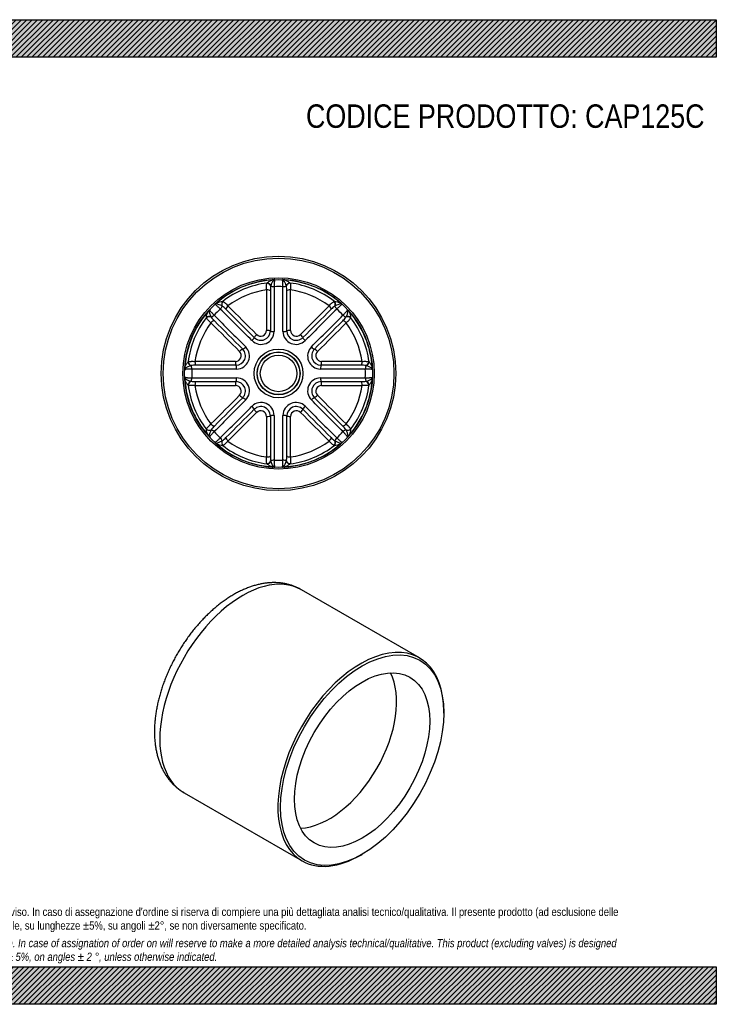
# Model space of a CAD drawing. Header units: millimetres. Extents: x 0 to 742, y 0 to 525.
# Tile 2 of 2: x 371 to 742, y 0 to 525. Entities that reach past the tile are written whole.
import ezdxf

# ---------------------------------------------------------------- set-up
doc = ezdxf.new("R2010")
doc.units = ezdxf.units.MM
doc.header["$LTSCALE"] = 2.5
doc.layers.add('CAP125C', color=7, linetype='Continuous')
doc.layers.add('Default', color=7, linetype='Continuous')

# ---------------------------------------------------------------- blocks, each defined once
blk = doc.blocks.new('SE')
at = {"layer": 'CAP125C', "color": 7, "linetype": 'Continuous'}
for p, q in [((584.28, 184.73), (521.35, 221.07)), ((597.23, 155.31), (597.23, 156.12)), ((458.85, 112.81), (521.78, 76.48)), ((553.03, 79.58), (553.74, 79.98))]:
    blk.add_line(p, q, dxfattribs=at)
for centre, major_axis, start_param, end_param in [((490.1, 166.94), (31.25, 54.13), 0, 3.141593), ((553.03, 130.61), (-31.25, -54.13), 2.356194, 6.283185), ((536.06, 140.4), (25.5, 44.17), 3.495559, 5.929219), ((553.03, 130.61), (-31.25, -54.13), 0, 0.785398)]:
    blk.add_ellipse(centre, major_axis=major_axis, ratio=0.57735, start_param=start_param, end_param=end_param, dxfattribs=at)
for major_axis in [(30.75, 53.26), (25.5, 44.17)]:
    blk.add_ellipse((553.74, 130.2), major_axis=major_axis, ratio=0.57735, dxfattribs=at)
blk.add_open_spline([(521.34, 221.06), (520.93, 221.29), (520.1, 221.77), (518.58, 222.48), (516.9, 223.15), (515.16, 223.71), (513.38, 224.16), (511.56, 224.5), (509.69, 224.73), (507.79, 224.84), (505.85, 224.84), (503.88, 224.73), (501.87, 224.5), (499.84, 224.15), (497.79, 223.69), (495.73, 223.11), (493.64, 222.41), (491.56, 221.6), (489.47, 220.67), (487.38, 219.64), (485.3, 218.5), (483.24, 217.25), (481.2, 215.91), (479.17, 214.47), (477.18, 212.94), (475.21, 211.32), (473.28, 209.62), (471.38, 207.84), (469.52, 205.98), (467.7, 204.05), (465.93, 202.06), (464.2, 199.99), (462.53, 197.87), (460.91, 195.69), (459.34, 193.46), (457.83, 191.18), (456.38, 188.86), (454.99, 186.5), (453.66, 184.1), (452.41, 181.67), (451.22, 179.21), (450.11, 176.72), (449.07, 174.22), (448.1, 171.7), (447.21, 169.18), (446.41, 166.64), (445.68, 164.1), (445.04, 161.57), (444.49, 159.03), (444.02, 156.51), (443.64, 154), (443.36, 151.51), (443.16, 149.05), (443.07, 146.61), (443.06, 144.2), (443.16, 141.83), (443.36, 139.5), (443.65, 137.22), (444.05, 135), (444.55, 132.84), (445.15, 130.74), (445.84, 128.72), (446.63, 126.78), (447.52, 124.93), (448.5, 123.17), (449.56, 121.5), (450.7, 119.93), (451.92, 118.46), (453.22, 117.09), (454.58, 115.83), (456.01, 114.67), (457.45, 113.65), (458.35, 113.12), (458.84, 112.83)], degree=3, knots=[0, 0, 0, 0, 0.009098, 0.022016, 0.034939, 0.047896, 0.060914, 0.074018, 0.08723, 0.10057, 0.114054, 0.127691, 0.141486, 0.155437, 0.169536, 0.18377, 0.198121, 0.21257, 0.227095, 0.241676, 0.256293, 0.270931, 0.285574, 0.300212, 0.314836, 0.329442, 0.344028, 0.358592, 0.373133, 0.387654, 0.402155, 0.416637, 0.431104, 0.445557, 0.46, 0.474434, 0.488864, 0.50329, 0.517718, 0.532148, 0.546583, 0.561026, 0.575481, 0.589949, 0.604435, 0.61894, 0.633467, 0.648018, 0.662596, 0.677201, 0.691835, 0.706497, 0.721185, 0.735897, 0.750626, 0.765365, 0.780099, 0.794811, 0.809484, 0.824097, 0.838625, 0.853045, 0.867335, 0.881477, 0.895458, 0.90927, 0.922914, 0.936397, 0.949731, 0.962934, 0.976029, 0.98904, 1, 1, 1, 1], dxfattribs=at)
blk = doc.blocks.new('SE1')
at = {"layer": 'CAP125C', "color": 7, "linetype": 'Continuous'}
for p, q in [((503.03, 384.49), (503.09, 384.6)), ((515.32, 384.6), (515.37, 384.49)), ((505.07, 383.11), (505.05, 383)), ((513.36, 383), (513.33, 383.11)), ((479.43, 374.8), (479.55, 374.77)), ((538.86, 374.77), (538.97, 374.8)), ((479.18, 372.29), (479.08, 372.34)), ((539.32, 372.34), (539.23, 372.29)), ((470.82, 366.04), (470.79, 366.15)), ((473.24, 366.51), (473.3, 366.41)), ((545.1, 366.41), (545.16, 366.51)), ((547.62, 366.15), (547.58, 366.04)), ((460.99, 342.5), (461.09, 342.56)), ((557.31, 342.56), (557.42, 342.5)), ((462.59, 340.54), (462.48, 340.51)), ((555.93, 340.51), (555.82, 340.54)), ((462.48, 332.26), (462.59, 332.23)), ((555.82, 332.23), (555.93, 332.26)), ((461.09, 330.21), (460.99, 330.27)), ((557.42, 330.27), (557.31, 330.21)), ((470.79, 306.62), (470.82, 306.73)), ((473.3, 306.36), (473.24, 306.26)), ((545.16, 306.26), (545.1, 306.36)), ((547.58, 306.73), (547.62, 306.62)), ((479.08, 300.43), (479.18, 300.48)), ((539.23, 300.48), (539.32, 300.43)), ((479.55, 298), (479.43, 297.97)), ((538.97, 297.97), (538.86, 298)), ((505.05, 289.77), (505.07, 289.66)), ((513.33, 289.66), (513.36, 289.77)), ((503.09, 288.17), (503.03, 288.28)), ((515.37, 288.28), (515.32, 288.17))]:
    blk.add_line(p, q, dxfattribs=at)
for radius in [62.5, 61.5, 51, 50.1, 13.02, 11.48, 11.31, 9.72]:
    blk.add_circle((509.2, 336.38), radius, dxfattribs=at)
for centre, radius, start, end in [((509.2, 336.38), 50.04, 93.8022, 131.1978), ((509.2, 336.38), 48.6, 97.2279, 127.7721), ((517.09, 379.47), 12.56, 147.6159, 163.1366), ((506.66, 386.09), 0.202, 117.8009, 149.9238), ((507.21, 385.17), 1.28, 93.3585, 120.3931), ((511.19, 385.17), 1.28, 59.6069, 86.6415), ((511.74, 386.09), 0.202, 30.0771, 62.1983), ((501.31, 379.47), 12.56, 16.8639, 32.3835), ((509.2, 336.38), 50.04, 48.8022, 86.1978), ((509.2, 336.38), 48.6, 52.2279, 82.7721), ((509.2, 336.38), 45, 98.2004, 126.7996), ((15753.33, 361.32), 15250.56, 179.926358, 180.007565), ((515.09, 380.94), 10.25, 168.3892, 183.0929), ((15569.77, 361.02), 15064.93, 179.926358, 180.007565), ((15249.99, 360.77), 14743.14, 179.915063, 180.007829), ((509.2, 336.38), 46.3, 87.1059, 92.8941), ((-14231.62, 360.77), 14743.17, 359.992171, 0.084937), ((503.32, 380.94), 10.25, 356.9051, 11.6128), ((-14551.46, 361.02), 15065.03, 359.992435, 0.073641), ((509.2, 336.38), 45, 53.2004, 81.7996), ((-14735.02, 361.32), 15250.66, 359.992435, 0.073641), ((476.11, 372.28), 1.28, 104.6069, 131.6415), ((475.85, 373.33), 0.202, 75.0771, 107.1983), ((473.16, 361.27), 12.56, 61.8639, 77.3835), ((545.24, 361.27), 12.56, 102.6159, 118.1366), ((542.55, 373.33), 0.202, 72.8009, 104.9238), ((542.29, 372.28), 1.28, 48.3585, 75.3931), ((509.2, 336.38), 50.04, 138.8022, 176.1978), ((472.26, 369.74), 0.202, 162.8009, 194.9238), ((484.32, 372.43), 12.56, 192.6159, 208.1366), ((473.3, 369.47), 1.28, 138.3585, 165.3931), ((509.2, 336.38), 46.3, 132.1059, 137.8941), ((-9931.37, -10069.7), 14743.17, 44.992171, 45.084937), ((473.54, 363.73), 10.25, 41.9051, 56.6128), ((-10157.72, -10295.69), 15065.03, 44.992435, 45.073641), ((-10287.73, -10425.28), 15250.66, 44.992435, 45.073641), ((11306.06, -10425.21), 15250.56, 134.926358, 135.007565), ((11176.05, -10295.62), 15064.93, 134.926358, 135.007565), ((10949.76, -10069.68), 14743.14, 134.915063, 135.007829), ((544.87, 363.73), 10.25, 123.3892, 138.0929), ((509.2, 336.38), 46.3, 42.1059, 47.8941), ((534.09, 372.43), 12.56, 331.8639, 347.3835), ((545.1, 369.47), 1.28, 14.6069, 41.6415), ((546.15, 369.74), 0.202, 345.0771, 17.1983), ((509.2, 336.38), 50.04, 3.8022, 41.1978), ((509.2, 336.38), 48.6, 142.2279, 172.7721), ((509.2, 336.38), 45, 143.2004, 171.7996), ((11270.79, 11133.24), 15250.56, 224.926358, 225.007565), ((481.86, 372.05), 10.25, 213.3892, 228.0929), ((10915.27, 10776.94), 14743.14, 224.915063, 225.007829), ((11141.21, 11003.23), 15064.93, 224.926358, 225.007565), ((-9896.89, 10776.96), 14743.17, 314.992171, 315.084937), ((-10122.87, 11003.3), 15065.03, 314.992435, 315.073641), ((-10252.46, 11133.31), 15250.66, 314.992435, 315.073641), ((536.55, 372.05), 10.25, 311.9051, 326.6128), ((509.2, 336.38), 45, 8.2004, 36.7996), ((509.2, 336.38), 48.6, 7.2279, 37.7721), ((499.92, 358.81), 6.93, 225.3975, 359.6025), ((499.81, 359.07), 5.03, 225.3739, 359.6261), ((499.7, 359.33), 3.07, 225.351, 359.649), ((518.49, 358.81), 6.93, 180.3975, 314.6025), ((518.6, 359.07), 5.03, 180.3739, 314.6261), ((518.71, 359.33), 3.07, 180.351, 314.649), ((486.26, 345.89), 3.07, 270.351, 44.649), ((486.52, 345.78), 5.03, 270.3739, 44.6261), ((486.78, 345.67), 6.93, 270.3975, 44.6025), ((531.62, 345.67), 6.93, 135.3975, 269.6025), ((531.88, 345.78), 5.03, 135.3739, 269.6261), ((532.15, 345.89), 3.07, 135.351, 269.649), ((484.26, -14907.84), 15250.66, 89.992435, 90.073641), ((534.14, -14907.74), 15250.56, 89.926358, 90.007565), ((460.42, 338.37), 1.28, 149.6069, 176.6415), ((459.5, 338.92), 0.202, 120.0771, 152.1983), ((466.12, 328.5), 12.56, 106.8639, 122.3835), ((464.65, 330.5), 10.25, 86.9051, 101.6128), ((509.2, 336.38), 46.3, 177.1059, 182.8941), ((484.81, -14404.43), 14743.17, 89.992171, 90.084937), ((484.56, -14724.28), 15065.03, 89.992435, 90.073641), ((533.59, -14404.4), 14743.14, 89.915063, 90.007829), ((533.84, -14724.18), 15064.93, 89.926358, 90.007565), ((553.76, 330.5), 10.25, 78.3892, 93.0929), ((509.2, 336.38), 46.3, 357.1059, 2.8941), ((552.28, 328.5), 12.56, 57.6159, 73.1366), ((558.91, 338.92), 0.202, 27.8009, 59.9238), ((557.98, 338.37), 1.28, 3.3585, 30.3931), ((460.42, 334.4), 1.28, 183.3585, 210.3931), ((509.2, 336.38), 50.04, 183.8022, 221.1978), ((459.5, 333.84), 0.202, 207.8009, 239.9238), ((466.12, 344.27), 12.56, 237.6159, 253.1366), ((464.65, 342.27), 10.25, 258.3892, 273.0929), ((484.81, 15077.17), 14743.14, 269.915063, 270.007829), ((484.56, 15396.95), 15064.93, 269.926358, 270.007565), ((486.52, 326.99), 5.03, 315.3739, 89.6261), ((486.78, 327.1), 6.93, 315.3975, 89.6025), ((531.62, 327.1), 6.93, 90.3975, 224.6025), ((531.88, 326.99), 5.03, 90.3739, 224.6261), ((533.59, 15077.2), 14743.17, 269.992171, 270.084937), ((533.84, 15397.05), 15065.03, 269.992435, 270.073641), ((509.2, 336.38), 50.04, 318.8022, 356.1978), ((553.76, 342.27), 10.25, 266.9051, 281.6128), ((552.28, 344.27), 12.56, 286.8639, 302.3835), ((558.91, 333.84), 0.202, 300.0771, 332.1983), ((557.98, 334.4), 1.28, 329.6069, 356.6415), ((509.2, 336.38), 48.6, 187.2279, 217.7721), ((509.2, 336.38), 45, 188.2004, 216.7996), ((484.26, 15580.51), 15250.56, 269.926358, 270.007565), ((486.26, 326.88), 3.07, 315.351, 89.649), ((532.15, 326.88), 3.07, 90.351, 224.649), ((534.14, 15580.61), 15250.66, 269.992435, 270.073641), ((509.2, 336.38), 45, 323.2004, 351.7996), ((509.2, 336.38), 48.6, 322.2279, 352.7721), ((11270.86, -10460.54), 15250.66, 134.992435, 135.073641), ((10915.29, -10104.19), 14743.17, 134.992171, 135.084937), ((11141.28, -10330.53), 15065.03, 134.992435, 135.073641), ((499.92, 313.96), 6.93, 0.3975, 134.6025), ((518.49, 313.96), 6.93, 45.3975, 179.6025), ((-9896.86, -10104.17), 14743.14, 44.915063, 45.007829), ((-10122.8, -10330.46), 15064.93, 44.926358, 45.007565), ((-10252.39, -10460.47), 15250.56, 44.926358, 45.007565), ((-9931.35, 10742.45), 14743.14, 314.915063, 315.007829), ((-10157.65, 10968.39), 15064.93, 314.926358, 315.007565), ((-10287.66, 11097.97), 15250.56, 314.926358, 315.007565), ((499.81, 313.7), 5.03, 0.3739, 134.6261), ((499.7, 313.44), 3.07, 0.351, 134.649), ((518.6, 313.7), 5.03, 45.3739, 179.6261), ((518.71, 313.44), 3.07, 45.351, 179.649), ((11306.13, 11098.05), 15250.66, 224.992435, 225.073641), ((11176.12, 10968.46), 15065.03, 224.992435, 225.073641), ((10949.78, 10742.47), 14743.17, 224.992171, 225.084937), ((15753.43, 311.45), 15250.66, 179.992435, 180.073641), ((15569.87, 311.75), 15065.03, 179.992435, 180.073641), ((15250.02, 312), 14743.17, 179.992171, 180.084937), ((-14231.58, 312), 14743.14, 359.915063, 0.007829), ((-14551.36, 311.75), 15064.93, 359.926358, 0.007565), ((-14734.92, 311.45), 15250.56, 359.926358, 0.007565), ((484.32, 300.34), 12.56, 151.8639, 167.3835), ((481.86, 300.72), 10.25, 131.9051, 146.6128), ((509.2, 336.38), 46.3, 222.1059, 227.8941), ((509.2, 336.38), 46.3, 312.1059, 317.8941), ((536.55, 300.72), 10.25, 33.3892, 48.0929), ((534.09, 300.34), 12.56, 12.6159, 28.1366), ((472.26, 303.03), 0.202, 165.0771, 197.1983), ((473.3, 303.3), 1.28, 194.6069, 221.6415), ((476.11, 300.48), 1.28, 228.3585, 255.3931), ((473.16, 311.5), 12.56, 282.6159, 298.1366), ((473.54, 309.04), 10.25, 303.3892, 318.0929), ((509.2, 336.38), 45, 233.2004, 261.7996), ((509.2, 336.38), 45, 278.2004, 306.7996), ((544.86, 309.04), 10.25, 221.9051, 236.6128), ((545.24, 311.5), 12.56, 241.8639, 257.3835), ((542.29, 300.48), 1.28, 284.6069, 311.6415), ((545.1, 303.3), 1.28, 318.3585, 345.3931), ((546.15, 303.03), 0.202, 342.8009, 14.9238), ((475.85, 299.44), 0.202, 252.8009, 284.9238), ((509.2, 336.38), 50.04, 228.8022, 266.1978), ((509.2, 336.38), 48.6, 232.2279, 262.7721), ((509.2, 336.38), 50.04, 273.8022, 311.1978), ((509.2, 336.38), 48.6, 277.2279, 307.7721), ((542.55, 299.44), 0.202, 255.0771, 287.1983), ((515.08, 291.83), 10.25, 176.9051, 191.6128), ((517.09, 293.3), 12.56, 196.8639, 212.3835), ((509.2, 336.38), 46.3, 267.1059, 272.8941), ((501.31, 293.3), 12.56, 327.6159, 343.1366), ((503.32, 291.83), 10.25, 348.3892, 3.0929), ((506.66, 286.68), 0.202, 210.0771, 242.1983), ((507.21, 287.6), 1.28, 239.6069, 266.6415), ((511.19, 287.6), 1.28, 273.3585, 300.3931), ((511.74, 286.68), 0.202, 297.8009, 329.9238)]:
    blk.add_arc(centre, radius, start, end, dxfattribs=at)
for centre, major_axis, ratio, start_param, end_param in [((503.26, 382.7), (-1.61, 1.19), 0.838179, 4.035568, 5.390642), ((503.32, 382.77), (-1.5, 1.32), 0.844089, 4.131336, 5.473054), ((506.01, 384.36), (-0.96, 1.76), 0.895722, 5.475453, 5.806202), ((506.16, 384.39), (-0.13, 2), 0.693997, 5.894612, 6.283185), ((512.24, 384.39), (-0.13, -2), 0.693997, 3.141593, 3.530166), ((512.39, 384.36), (0.96, 1.76), 0.895722, 0.476984, 0.807732), ((515.08, 382.77), (-1.5, -1.32), 0.844089, 3.951724, 5.293441), ((515.14, 382.7), (-1.61, -1.19), 0.838179, 4.034136, 5.38921), ((502.88, 380.29), (-2, 0), 0.318423, 3.298832, 4.758667), ((506.83, 383.31), (-2, 0), 0.338801, 0.468893, 1.588434), ((511.57, 383.31), (-2, 0), 0.338801, 1.553159, 2.6727), ((515.53, 380.29), (-2, 0), 0.318423, 4.666111, 6.125946), ((477.41, 372.48), (-1.32, 1.5), 0.693997, 0, 0.388573), ((477.53, 372.56), (-0.56, 1.92), 0.895722, 0.476984, 0.807732), ((480.56, 373.34), (0.13, 2), 0.844089, 0.810131, 2.151849), ((480.65, 373.33), (0.29, 1.98), 0.838179, 0.892543, 2.247618), ((537.75, 373.33), (0.29, -1.98), 0.838179, 0.893975, 2.24905), ((537.84, 373.34), (0.13, -2), 0.844089, 0.989744, 2.331462), ((540.87, 372.56), (0.56, 1.92), 0.895722, 5.475453, 5.806202), ((540.99, 372.48), (-1.32, -1.5), 0.693997, 2.753019, 3.141593), ((473.03, 368.05), (-1.92, 0.56), 0.895722, 5.475453, 5.806202), ((473.11, 368.18), (-1.5, 1.32), 0.693997, 5.894612, 6.283185), ((477.7, 371.24), (1.41, 1.42), 0.338801, 4.694751, 5.814293), ((482.63, 371.9), (1.41, 1.42), 0.318423, 1.524518, 2.984353), ((535.77, 371.9), (1.41, -1.42), 0.318423, 0.157239, 1.617074), ((540.7, 371.24), (1.41, -1.42), 0.338801, 3.610485, 4.730027), ((545.3, 368.18), (-1.5, -1.32), 0.693997, 3.141593, 3.530166), ((545.38, 368.05), (1.92, 0.56), 0.895722, 0.476984, 0.807732), ((472.24, 365.02), (-2, -0.13), 0.844089, 4.131336, 5.473054), ((472.25, 364.93), (-1.98, -0.29), 0.838179, 4.035568, 5.390642), ((473.68, 362.96), (-1.42, -1.41), 0.318423, 3.298832, 4.758667), ((474.35, 367.89), (-1.42, -1.41), 0.338801, 0.468893, 1.588434), ((544.72, 362.96), (-1.42, 1.41), 0.318423, 4.666111, 6.125946), ((544.06, 367.89), (-1.42, 1.41), 0.338801, 1.553159, 2.6727), ((546.15, 364.93), (-1.98, 0.29), 0.838179, 4.034136, 5.38921), ((546.16, 365.02), (-2, 0.13), 0.844089, 3.951724, 5.293441), ((497.71, 356.85), (1.41, 1.41), 0.163928, 1.524863, 2.984698), ((502.86, 358.98), (-2, 0), 0.163928, 3.298487, 4.758322), ((506.81, 359.08), (-2, 0), 0.163928, 0.156894, 1.588022), ((511.59, 359.08), (-2, 0), 0.163928, 1.55357, 2.984698), ((515.54, 358.98), (-2, 0), 0.163928, 4.666456, 6.126291), ((520.7, 356.85), (1.41, -1.41), 0.163928, 0.156894, 1.616729), ((494.84, 354.13), (1.41, 1.41), 0.163928, 4.695163, 6.126291), ((523.56, 354.13), (1.41, -1.41), 0.163928, 3.298487, 4.729615), ((488.74, 347.88), (-1.41, -1.41), 0.163928, 3.298487, 4.758322), ((491.46, 350.75), (-1.41, -1.41), 0.163928, 0.156894, 1.588022), ((526.94, 350.75), (-1.41, 1.41), 0.163928, 1.55357, 2.984698), ((529.66, 347.88), (-1.41, 1.41), 0.163928, 4.666456, 6.126291), ((462.82, 342.27), (-1.32, 1.5), 0.844089, 0.810131, 2.151849), ((462.89, 342.33), (-1.19, 1.61), 0.838179, 0.892543, 2.247618), ((465.3, 342.71), (0, 2), 0.318423, 1.524518, 2.984353), ((486.6, 342.72), (0, 2), 0.163928, 1.524863, 2.984698), ((531.8, 342.72), (0, -2), 0.163928, 0.156894, 1.616729), ((553.11, 342.71), (0, -2), 0.318423, 0.157239, 1.617074), ((555.52, 342.33), (-1.19, -1.61), 0.838179, 0.893975, 2.24905), ((555.59, 342.27), (-1.32, -1.5), 0.844089, 0.989744, 2.331462), ((461.2, 339.43), (-2, 0.13), 0.693997, 0, 0.388573), ((461.23, 339.57), (-1.76, 0.96), 0.895722, 0.476984, 0.807732), ((462.28, 338.76), (0, 2), 0.338801, 4.694751, 5.814293), ((486.5, 338.77), (0, 2), 0.163928, 4.695163, 6.126291), ((531.9, 338.77), (0, -2), 0.163928, 3.298487, 4.729615), ((556.12, 338.76), (0, -2), 0.338801, 3.610485, 4.730027), ((557.18, 339.57), (1.76, 0.96), 0.895722, 5.475453, 5.806202), ((557.21, 339.43), (-2, -0.13), 0.693997, 2.753019, 3.141593), ((461.2, 333.34), (2, 0.13), 0.693997, 2.753019, 3.141593), ((461.23, 333.2), (-1.76, -0.96), 0.895722, 5.475453, 5.806202), ((462.82, 330.5), (1.32, 1.5), 0.844089, 0.989744, 2.331462), ((462.89, 330.44), (1.19, 1.61), 0.838179, 0.893975, 2.24905), ((462.28, 334.01), (0, 2), 0.338801, 3.610485, 4.730027), ((465.3, 330.06), (0, 2), 0.318423, 0.157239, 1.617074), ((486.6, 330.05), (0, 2), 0.163928, 0.156894, 1.616729), ((486.5, 334), (0, 2), 0.163928, 3.298487, 4.729615), ((531.9, 334), (0, 2), 0.163928, 1.55357, 2.984698), ((531.8, 330.05), (0, 2), 0.163928, 4.666456, 6.126291), ((553.11, 330.06), (0, 2), 0.318423, 4.666111, 6.125946), ((556.12, 334.01), (0, 2), 0.338801, 1.553159, 2.6727), ((555.52, 330.44), (-1.19, 1.61), 0.838179, 4.034136, 5.38921), ((555.59, 330.5), (-1.32, 1.5), 0.844089, 3.951724, 5.293441), ((557.18, 333.2), (1.76, -0.96), 0.895722, 0.476984, 0.807732), ((557.21, 333.34), (-2, 0.13), 0.693997, 3.141593, 3.530166), ((488.74, 324.89), (1.41, -1.41), 0.163928, 4.666456, 6.126291), ((491.46, 322.02), (1.41, -1.41), 0.163928, 1.55357, 2.984698), ((526.94, 322.02), (-1.41, -1.41), 0.163928, 3.298487, 4.729615), ((529.66, 324.89), (-1.41, -1.41), 0.163928, 0.156894, 1.616729), ((494.84, 318.64), (-1.41, 1.41), 0.163928, 3.298487, 4.729615), ((497.71, 315.92), (-1.41, 1.41), 0.163928, 0.156894, 1.616729), ((520.7, 315.92), (1.41, 1.41), 0.163928, 4.666456, 6.126291), ((523.56, 318.64), (1.41, 1.41), 0.163928, 1.55357, 2.984698), ((502.86, 313.79), (2, 0), 0.163928, 4.666456, 6.126291), ((506.81, 313.68), (2, 0), 0.163928, 1.55357, 2.984698), ((511.59, 313.68), (-2, 0), 0.163928, 3.298487, 4.729615), ((515.54, 313.79), (-2, 0), 0.163928, 0.156894, 1.616729), ((472.24, 307.74), (2, -0.13), 0.844089, 3.951724, 5.293441), ((472.25, 307.84), (1.98, -0.29), 0.838179, 4.034136, 5.38921), ((473.68, 309.81), (1.42, -1.41), 0.318423, 4.666111, 6.125946), ((474.35, 304.88), (1.42, -1.41), 0.338801, 1.553159, 2.6727), ((544.72, 309.81), (-1.42, -1.41), 0.318423, 0.157239, 1.617074), ((544.06, 304.88), (-1.42, -1.41), 0.338801, 3.610485, 4.730027), ((546.15, 307.84), (-1.98, -0.29), 0.838179, 0.893975, 2.24905), ((546.16, 307.74), (-2, -0.13), 0.844089, 0.989744, 2.331462), ((473.03, 304.72), (-1.92, -0.56), 0.895722, 0.476984, 0.807732), ((473.11, 304.59), (1.5, 1.32), 0.693997, 3.141593, 3.530166), ((477.7, 301.53), (-1.41, 1.42), 0.338801, 3.610485, 4.730027), ((480.56, 299.43), (-0.13, 2), 0.844089, 0.989744, 2.331462), ((480.65, 299.44), (-0.29, 1.98), 0.838179, 0.893975, 2.24905), ((482.63, 300.87), (-1.41, 1.42), 0.318423, 0.157239, 1.617074), ((535.77, 300.87), (1.41, 1.42), 0.318423, 4.666111, 6.125946), ((537.75, 299.44), (0.29, 1.98), 0.838179, 4.034136, 5.38921), ((537.84, 299.43), (0.13, 2), 0.844089, 3.951724, 5.293441), ((540.7, 301.53), (1.41, 1.42), 0.338801, 1.553159, 2.6727), ((545.38, 304.72), (1.92, -0.56), 0.895722, 5.475453, 5.806202), ((545.3, 304.59), (-1.5, 1.32), 0.693997, 2.753019, 3.141593), ((477.41, 300.29), (1.32, 1.5), 0.693997, 2.753019, 3.141593), ((477.53, 300.21), (-0.56, -1.92), 0.895722, 5.475453, 5.806202), ((540.87, 300.21), (0.56, -1.92), 0.895722, 0.476984, 0.807732), ((540.99, 300.29), (-1.32, 1.5), 0.693997, 3.141593, 3.530166), ((502.88, 292.48), (2, 0), 0.318423, 4.666111, 6.125946), ((503.26, 290.07), (1.61, 1.19), 0.838179, 4.034136, 5.38921), ((503.32, 290), (1.5, 1.32), 0.844089, 3.951724, 5.293441), ((506.83, 289.46), (2, 0), 0.338801, 1.553159, 2.6727), ((511.57, 289.46), (-2, 0), 0.338801, 3.610485, 4.730027), ((515.08, 290), (-1.5, 1.32), 0.844089, 0.989744, 2.331462), ((515.14, 290.07), (-1.61, 1.19), 0.838179, 0.893975, 2.24905), ((515.53, 292.48), (-2, 0), 0.318423, 0.157239, 1.617074), ((506.01, 288.41), (-0.96, -1.76), 0.895722, 0.476984, 0.807732), ((506.16, 288.38), (0.13, 2), 0.693997, 3.141593, 3.530166), ((512.24, 288.38), (-0.13, 2), 0.693997, 2.753019, 3.141593), ((512.39, 288.41), (0.96, -1.76), 0.895722, 5.475453, 5.806202)]:
    blk.add_ellipse(centre, major_axis=major_axis, ratio=ratio, start_param=start_param, end_param=end_param, dxfattribs=at)
for points, knots in [([(502.78, 380.92), (502.77, 381.31), (502.75, 381.68), (502.75, 382.21), (502.74, 382.38), (502.75, 382.71), (502.75, 382.87), (502.77, 383.33), (502.79, 383.6), (502.88, 384.1), (502.94, 384.31), (503.03, 384.49)], [0, 0, 0, 0, 0.25, 0.25, 0.375, 0.375, 0.5, 0.5, 0.75, 0.75, 1, 1, 1, 1]), ([(503.09, 384.6), (503.41, 384.98), (503.86, 385.31), (504.63, 385.73), (504.9, 385.86), (505.3, 386.04), (505.43, 386.1), (505.68, 386.21), (505.79, 386.26), (505.88, 386.31)], [0, 0, 0, 0, 0.5, 0.5, 0.75, 0.75, 0.875, 0.875, 1, 1, 1, 1]), ([(507.14, 386.44), (507.12, 386.44), (507.11, 386.42), (507.08, 386.33), (507.06, 386.26), (507.03, 386.08), (507.02, 385.97), (506.99, 385.71), (506.98, 385.56), (506.96, 385.22), (506.95, 385.03), (506.93, 384.62), (506.92, 384.4), (506.89, 383.7), (506.87, 383.19), (506.86, 382.63)], [0, 0, 0, 0, 0.125, 0.125, 0.25, 0.25, 0.375, 0.375, 0.5, 0.5, 0.625, 0.625, 0.75, 0.75, 1, 1, 1, 1]), ([(511.54, 382.63), (511.53, 383.19), (511.52, 383.7), (511.49, 384.4), (511.48, 384.62), (511.46, 385.03), (511.45, 385.22), (511.42, 385.56), (511.41, 385.71), (511.38, 385.97), (511.37, 386.08), (511.34, 386.26), (511.33, 386.33), (511.3, 386.42), (511.28, 386.44), (511.26, 386.44)], [0, 0, 0, 0, 0.25, 0.25, 0.375, 0.375, 0.5, 0.5, 0.625, 0.625, 0.75, 0.75, 0.875, 0.875, 1, 1, 1, 1]), ([(512.52, 386.31), (512.61, 386.26), (512.73, 386.21), (512.97, 386.1), (513.11, 386.04), (513.51, 385.86), (513.78, 385.73), (514.54, 385.31), (515, 384.98), (515.32, 384.6)], [0, 0, 0, 0, 0.125, 0.125, 0.25, 0.25, 0.5, 0.5, 1, 1, 1, 1]), ([(515.37, 384.49), (515.46, 384.31), (515.52, 384.1), (515.61, 383.61), (515.63, 383.33), (515.65, 382.87), (515.66, 382.72), (515.66, 382.38), (515.66, 382.21), (515.65, 381.68), (515.64, 381.31), (515.62, 380.92)], [0, 0, 0, 0, 0.25, 0.25, 0.5, 0.5, 0.625, 0.625, 0.75, 0.75, 1, 1, 1, 1]), ([(478.16, 370.74), (477.75, 371.12), (477.38, 371.48), (476.87, 371.96), (476.7, 372.11), (476.4, 372.38), (476.26, 372.5), (476, 372.72), (475.89, 372.82), (475.68, 372.99), (475.6, 373.06), (475.45, 373.16), (475.39, 373.2), (475.3, 373.24), (475.28, 373.25), (475.26, 373.24)], [0, 0, 0, 0, 0.25, 0.25, 0.375, 0.375, 0.5, 0.5, 0.625, 0.625, 0.75, 0.75, 0.875, 0.875, 1, 1, 1, 1]), ([(476.24, 374.03), (476.34, 374.06), (476.46, 374.11), (476.72, 374.21), (476.85, 374.26), (477.26, 374.41), (477.54, 374.51), (478.38, 374.76), (478.94, 374.85), (479.43, 374.8)], [0, 0, 0, 0, 0.125, 0.125, 0.25, 0.25, 0.5, 0.5, 1, 1, 1, 1]), ([(479.55, 374.77), (479.74, 374.7), (479.93, 374.6), (480.34, 374.31), (480.56, 374.13), (480.89, 373.82), (481.01, 373.71), (481.24, 373.48), (481.36, 373.36), (481.73, 372.98), (481.98, 372.7), (482.25, 372.42)], [0, 0, 0, 0, 0.25, 0.25, 0.5, 0.5, 0.625, 0.625, 0.75, 0.75, 1, 1, 1, 1]), ([(536.16, 372.42), (536.42, 372.7), (536.67, 372.98), (537.04, 373.36), (537.16, 373.48), (537.4, 373.71), (537.51, 373.82), (537.85, 374.13), (538.06, 374.31), (538.47, 374.59), (538.67, 374.7), (538.86, 374.77)], [0, 0, 0, 0, 0.25, 0.25, 0.375, 0.375, 0.5, 0.5, 0.75, 0.75, 1, 1, 1, 1]), ([(538.97, 374.8), (539.47, 374.85), (540.02, 374.76), (540.86, 374.52), (541.14, 374.42), (541.55, 374.26), (541.69, 374.21), (541.94, 374.11), (542.06, 374.06), (542.16, 374.03)], [0, 0, 0, 0, 0.5, 0.5, 0.75, 0.75, 0.875, 0.875, 1, 1, 1, 1]), ([(543.14, 373.24), (543.13, 373.25), (543.1, 373.24), (543.01, 373.2), (542.96, 373.16), (542.81, 373.06), (542.72, 372.99), (542.52, 372.82), (542.4, 372.72), (542.14, 372.5), (542, 372.38), (541.7, 372.11), (541.54, 371.96), (541.02, 371.48), (540.65, 371.12), (540.25, 370.74)], [0, 0, 0, 0, 0.125, 0.125, 0.25, 0.25, 0.375, 0.375, 0.5, 0.5, 0.625, 0.625, 0.75, 0.75, 1, 1, 1, 1]), ([(470.79, 366.15), (470.74, 366.65), (470.83, 367.2), (471.07, 368.04), (471.17, 368.33), (471.33, 368.74), (471.38, 368.87), (471.48, 369.12), (471.52, 369.24), (471.55, 369.34)], [0, 0, 0, 0, 0.5, 0.5, 0.75, 0.75, 0.875, 0.875, 1, 1, 1, 1]), ([(472.35, 370.32), (472.34, 370.31), (472.34, 370.28), (472.39, 370.2), (472.42, 370.14), (472.53, 369.99), (472.6, 369.9), (472.76, 369.7), (472.86, 369.58), (473.09, 369.33), (473.21, 369.19), (473.48, 368.89), (473.63, 368.72), (474.11, 368.2), (474.46, 367.83), (474.85, 367.43)], [0, 0, 0, 0, 0.125, 0.125, 0.25, 0.25, 0.375, 0.375, 0.5, 0.5, 0.625, 0.625, 0.75, 0.75, 1, 1, 1, 1]), ([(543.55, 367.43), (543.94, 367.83), (544.29, 368.2), (544.77, 368.72), (544.92, 368.89), (545.19, 369.19), (545.32, 369.33), (545.54, 369.58), (545.64, 369.7), (545.81, 369.9), (545.87, 369.99), (545.98, 370.14), (546.02, 370.2), (546.06, 370.28), (546.07, 370.31), (546.06, 370.32)], [0, 0, 0, 0, 0.25, 0.25, 0.375, 0.375, 0.5, 0.5, 0.625, 0.625, 0.75, 0.75, 0.875, 0.875, 1, 1, 1, 1]), ([(546.85, 369.34), (546.88, 369.24), (546.92, 369.12), (547.02, 368.87), (547.08, 368.74), (547.23, 368.33), (547.33, 368.05), (547.57, 367.21), (547.66, 366.65), (547.62, 366.15)], [0, 0, 0, 0, 0.125, 0.125, 0.25, 0.25, 0.5, 0.5, 1, 1, 1, 1]), ([(473.17, 363.34), (472.88, 363.6), (472.61, 363.86), (472.23, 364.22), (472.11, 364.35), (471.88, 364.58), (471.77, 364.69), (471.46, 365.03), (471.28, 365.24), (470.99, 365.65), (470.88, 365.85), (470.82, 366.04)], [0, 0, 0, 0, 0.25, 0.25, 0.375, 0.375, 0.5, 0.5, 0.75, 0.75, 1, 1, 1, 1]), ([(547.58, 366.04), (547.52, 365.85), (547.41, 365.65), (547.13, 365.25), (546.95, 365.03), (546.64, 364.7), (546.53, 364.58), (546.3, 364.34), (546.17, 364.22), (545.79, 363.86), (545.52, 363.6), (545.24, 363.34)], [0, 0, 0, 0, 0.25, 0.25, 0.5, 0.5, 0.625, 0.625, 0.75, 0.75, 1, 1, 1, 1]), ([(459.28, 339.7), (459.33, 339.79), (459.38, 339.91), (459.49, 340.16), (459.55, 340.29), (459.72, 340.69), (459.85, 340.96), (460.27, 341.72), (460.6, 342.18), (460.99, 342.5)], [0, 0, 0, 0, 0.125, 0.125, 0.25, 0.25, 0.5, 0.5, 1, 1, 1, 1]), ([(461.09, 342.56), (461.27, 342.65), (461.49, 342.71), (461.98, 342.79), (462.26, 342.82), (462.71, 342.84), (462.87, 342.84), (463.2, 342.84), (463.37, 342.84), (463.9, 342.83), (464.27, 342.82), (464.66, 342.8)], [0, 0, 0, 0, 0.25, 0.25, 0.5, 0.5, 0.625, 0.625, 0.75, 0.75, 1, 1, 1, 1]), ([(553.74, 342.8), (554.13, 342.82), (554.5, 342.83), (555.03, 342.84), (555.2, 342.84), (555.53, 342.84), (555.69, 342.84), (556.14, 342.82), (556.42, 342.79), (556.92, 342.71), (557.13, 342.65), (557.31, 342.56)], [0, 0, 0, 0, 0.25, 0.25, 0.375, 0.375, 0.5, 0.5, 0.75, 0.75, 1, 1, 1, 1]), ([(557.42, 342.5), (557.8, 342.18), (558.13, 341.73), (558.55, 340.96), (558.68, 340.69), (558.86, 340.29), (558.92, 340.16), (559.02, 339.91), (559.08, 339.79), (559.13, 339.7)], [0, 0, 0, 0, 0.5, 0.5, 0.75, 0.75, 0.875, 0.875, 1, 1, 1, 1]), ([(462.96, 338.72), (462.4, 338.71), (461.89, 338.7), (461.18, 338.67), (460.96, 338.66), (460.56, 338.64), (460.37, 338.63), (460.03, 338.61), (459.88, 338.59), (459.62, 338.57), (459.51, 338.55), (459.33, 338.52), (459.26, 338.51), (459.17, 338.48), (459.15, 338.46), (459.14, 338.45)], [0, 0, 0, 0, 0.25, 0.25, 0.375, 0.375, 0.5, 0.5, 0.625, 0.625, 0.75, 0.75, 0.875, 0.875, 1, 1, 1, 1]), ([(559.26, 338.45), (559.26, 338.46), (559.24, 338.48), (559.14, 338.51), (559.08, 338.52), (558.9, 338.55), (558.79, 338.57), (558.53, 338.59), (558.37, 338.61), (558.03, 338.63), (557.85, 338.64), (557.44, 338.66), (557.22, 338.67), (556.52, 338.7), (556, 338.71), (555.44, 338.72)], [0, 0, 0, 0, 0.125, 0.125, 0.25, 0.25, 0.375, 0.375, 0.5, 0.5, 0.625, 0.625, 0.75, 0.75, 1, 1, 1, 1]), ([(459.14, 334.32), (459.15, 334.31), (459.17, 334.29), (459.26, 334.26), (459.33, 334.25), (459.51, 334.22), (459.62, 334.2), (459.88, 334.18), (460.03, 334.16), (460.37, 334.14), (460.56, 334.13), (460.96, 334.11), (461.18, 334.1), (461.89, 334.07), (462.4, 334.06), (462.96, 334.05)], [0, 0, 0, 0, 0.125, 0.125, 0.25, 0.25, 0.375, 0.375, 0.5, 0.5, 0.625, 0.625, 0.75, 0.75, 1, 1, 1, 1]), ([(460.99, 330.27), (460.6, 330.59), (460.28, 331.04), (459.85, 331.81), (459.72, 332.08), (459.55, 332.48), (459.49, 332.61), (459.38, 332.86), (459.33, 332.98), (459.28, 333.07)], [0, 0, 0, 0, 0.5, 0.5, 0.75, 0.75, 0.875, 0.875, 1, 1, 1, 1]), ([(555.44, 334.05), (556, 334.06), (556.52, 334.07), (557.22, 334.1), (557.44, 334.11), (557.85, 334.13), (558.03, 334.14), (558.37, 334.16), (558.53, 334.18), (558.79, 334.2), (558.9, 334.22), (559.08, 334.25), (559.14, 334.26), (559.24, 334.29), (559.26, 334.31), (559.26, 334.32)], [0, 0, 0, 0, 0.25, 0.25, 0.375, 0.375, 0.5, 0.5, 0.625, 0.625, 0.75, 0.75, 0.875, 0.875, 1, 1, 1, 1]), ([(559.13, 333.07), (559.08, 332.98), (559.02, 332.86), (558.92, 332.61), (558.86, 332.48), (558.68, 332.08), (558.55, 331.81), (558.13, 331.05), (557.8, 330.59), (557.42, 330.27)], [0, 0, 0, 0, 0.125, 0.125, 0.25, 0.25, 0.5, 0.5, 1, 1, 1, 1]), ([(464.66, 329.97), (464.27, 329.95), (463.9, 329.94), (463.37, 329.93), (463.2, 329.93), (462.87, 329.93), (462.72, 329.93), (462.26, 329.95), (461.98, 329.98), (461.49, 330.06), (461.27, 330.12), (461.09, 330.21)], [0, 0, 0, 0, 0.25, 0.25, 0.375, 0.375, 0.5, 0.5, 0.75, 0.75, 1, 1, 1, 1]), ([(557.31, 330.21), (557.13, 330.12), (556.92, 330.06), (556.43, 329.98), (556.15, 329.95), (555.69, 329.93), (555.53, 329.93), (555.2, 329.93), (555.03, 329.93), (554.5, 329.94), (554.13, 329.95), (553.74, 329.97)], [0, 0, 0, 0, 0.25, 0.25, 0.5, 0.5, 0.625, 0.625, 0.75, 0.75, 1, 1, 1, 1]), ([(471.55, 303.43), (471.52, 303.53), (471.48, 303.65), (471.38, 303.9), (471.33, 304.03), (471.17, 304.44), (471.07, 304.72), (470.83, 305.56), (470.74, 306.12), (470.79, 306.62)], [0, 0, 0, 0, 0.125, 0.125, 0.25, 0.25, 0.5, 0.5, 1, 1, 1, 1]), ([(470.82, 306.73), (470.88, 306.92), (470.99, 307.11), (471.28, 307.52), (471.46, 307.74), (471.77, 308.07), (471.88, 308.19), (472.11, 308.42), (472.23, 308.55), (472.61, 308.91), (472.88, 309.17), (473.17, 309.43)], [0, 0, 0, 0, 0.25, 0.25, 0.5, 0.5, 0.625, 0.625, 0.75, 0.75, 1, 1, 1, 1]), ([(474.85, 305.34), (474.46, 304.94), (474.11, 304.56), (473.63, 304.05), (473.48, 303.88), (473.21, 303.58), (473.09, 303.44), (472.86, 303.19), (472.76, 303.07), (472.6, 302.87), (472.53, 302.78), (472.42, 302.63), (472.39, 302.57), (472.34, 302.49), (472.34, 302.46), (472.35, 302.45)], [0, 0, 0, 0, 0.25, 0.25, 0.375, 0.375, 0.5, 0.5, 0.625, 0.625, 0.75, 0.75, 0.875, 0.875, 1, 1, 1, 1]), ([(546.06, 302.45), (546.07, 302.46), (546.06, 302.49), (546.02, 302.57), (545.98, 302.63), (545.87, 302.78), (545.81, 302.87), (545.64, 303.07), (545.54, 303.19), (545.32, 303.44), (545.19, 303.58), (544.92, 303.88), (544.77, 304.05), (544.29, 304.56), (543.94, 304.94), (543.55, 305.34)], [0, 0, 0, 0, 0.125, 0.125, 0.25, 0.25, 0.375, 0.375, 0.5, 0.5, 0.625, 0.625, 0.75, 0.75, 1, 1, 1, 1]), ([(545.24, 309.43), (545.52, 309.17), (545.79, 308.91), (546.17, 308.55), (546.3, 308.42), (546.53, 308.19), (546.64, 308.08), (546.94, 307.74), (547.12, 307.53), (547.41, 307.12), (547.52, 306.92), (547.58, 306.73)], [0, 0, 0, 0, 0.25, 0.25, 0.375, 0.375, 0.5, 0.5, 0.75, 0.75, 1, 1, 1, 1]), ([(547.62, 306.62), (547.66, 306.12), (547.58, 305.57), (547.33, 304.73), (547.23, 304.44), (547.08, 304.03), (547.02, 303.9), (546.92, 303.65), (546.88, 303.53), (546.85, 303.43)], [0, 0, 0, 0, 0.5, 0.5, 0.75, 0.75, 0.875, 0.875, 1, 1, 1, 1]), ([(475.26, 299.53), (475.28, 299.52), (475.3, 299.53), (475.39, 299.57), (475.45, 299.61), (475.6, 299.71), (475.68, 299.78), (475.89, 299.95), (476, 300.05), (476.26, 300.27), (476.4, 300.39), (476.7, 300.66), (476.87, 300.81), (477.38, 301.29), (477.75, 301.65), (478.16, 302.03)], [0, 0, 0, 0, 0.125, 0.125, 0.25, 0.25, 0.375, 0.375, 0.5, 0.5, 0.625, 0.625, 0.75, 0.75, 1, 1, 1, 1]), ([(482.25, 300.35), (481.98, 300.06), (481.73, 299.79), (481.36, 299.41), (481.24, 299.29), (481.01, 299.06), (480.89, 298.95), (480.56, 298.64), (480.35, 298.46), (479.93, 298.18), (479.74, 298.07), (479.55, 298)], [0, 0, 0, 0, 0.25, 0.25, 0.375, 0.375, 0.5, 0.5, 0.75, 0.75, 1, 1, 1, 1]), ([(538.86, 298), (538.67, 298.07), (538.47, 298.17), (538.06, 298.46), (537.85, 298.64), (537.51, 298.95), (537.4, 299.06), (537.16, 299.29), (537.04, 299.41), (536.67, 299.79), (536.42, 300.06), (536.16, 300.35)], [0, 0, 0, 0, 0.25, 0.25, 0.5, 0.5, 0.625, 0.625, 0.75, 0.75, 1, 1, 1, 1]), ([(540.25, 302.03), (540.65, 301.65), (541.02, 301.29), (541.54, 300.81), (541.7, 300.66), (542, 300.39), (542.14, 300.27), (542.4, 300.05), (542.52, 299.95), (542.72, 299.78), (542.81, 299.71), (542.96, 299.61), (543.01, 299.57), (543.1, 299.53), (543.13, 299.52), (543.14, 299.53)], [0, 0, 0, 0, 0.25, 0.25, 0.375, 0.375, 0.5, 0.5, 0.625, 0.625, 0.75, 0.75, 0.875, 0.875, 1, 1, 1, 1]), ([(479.43, 297.97), (478.93, 297.92), (478.38, 298.01), (477.54, 298.25), (477.26, 298.35), (476.85, 298.51), (476.72, 298.56), (476.46, 298.66), (476.34, 298.71), (476.24, 298.73)], [0, 0, 0, 0, 0.5, 0.5, 0.75, 0.75, 0.875, 0.875, 1, 1, 1, 1]), ([(542.16, 298.73), (542.06, 298.71), (541.94, 298.66), (541.69, 298.56), (541.55, 298.51), (541.15, 298.35), (540.86, 298.25), (540.02, 298.01), (539.47, 297.92), (538.97, 297.97)], [0, 0, 0, 0, 0.125, 0.125, 0.25, 0.25, 0.5, 0.5, 1, 1, 1, 1]), ([(503.03, 288.28), (502.94, 288.46), (502.88, 288.67), (502.79, 289.16), (502.77, 289.44), (502.75, 289.9), (502.75, 290.05), (502.74, 290.39), (502.75, 290.56), (502.75, 291.09), (502.77, 291.46), (502.78, 291.84)], [0, 0, 0, 0, 0.25, 0.25, 0.5, 0.5, 0.625, 0.625, 0.75, 0.75, 1, 1, 1, 1]), ([(506.86, 290.14), (506.87, 289.58), (506.89, 289.07), (506.92, 288.37), (506.93, 288.15), (506.95, 287.74), (506.96, 287.55), (506.98, 287.21), (506.99, 287.06), (507.02, 286.8), (507.03, 286.69), (507.06, 286.51), (507.08, 286.44), (507.11, 286.35), (507.12, 286.33), (507.14, 286.33)], [0, 0, 0, 0, 0.25, 0.25, 0.375, 0.375, 0.5, 0.5, 0.625, 0.625, 0.75, 0.75, 0.875, 0.875, 1, 1, 1, 1]), ([(511.26, 286.33), (511.28, 286.33), (511.3, 286.35), (511.33, 286.44), (511.34, 286.51), (511.37, 286.69), (511.38, 286.8), (511.41, 287.06), (511.42, 287.21), (511.45, 287.55), (511.46, 287.74), (511.48, 288.15), (511.49, 288.37), (511.52, 289.07), (511.53, 289.58), (511.54, 290.14)], [0, 0, 0, 0, 0.125, 0.125, 0.25, 0.25, 0.375, 0.375, 0.5, 0.5, 0.625, 0.625, 0.75, 0.75, 1, 1, 1, 1]), ([(515.62, 291.84), (515.64, 291.46), (515.65, 291.09), (515.66, 290.56), (515.66, 290.38), (515.66, 290.06), (515.65, 289.9), (515.64, 289.44), (515.61, 289.17), (515.52, 288.67), (515.46, 288.46), (515.37, 288.28)], [0, 0, 0, 0, 0.25, 0.25, 0.375, 0.375, 0.5, 0.5, 0.75, 0.75, 1, 1, 1, 1]), ([(505.88, 286.46), (505.79, 286.51), (505.68, 286.56), (505.43, 286.67), (505.3, 286.73), (504.9, 286.91), (504.63, 287.03), (503.86, 287.46), (503.41, 287.79), (503.09, 288.17)], [0, 0, 0, 0, 0.125, 0.125, 0.25, 0.25, 0.5, 0.5, 1, 1, 1, 1]), ([(515.32, 288.17), (514.99, 287.79), (514.54, 287.46), (513.78, 287.04), (513.51, 286.91), (513.11, 286.73), (512.98, 286.67), (512.73, 286.56), (512.61, 286.51), (512.52, 286.46)], [0, 0, 0, 0, 0.5, 0.5, 0.75, 0.75, 0.875, 0.875, 1, 1, 1, 1])]:
    blk.add_open_spline(points, degree=3, knots=knots, dxfattribs=at)

msp = doc.modelspace()

# ---------------------------------------------------------------- hatches: boundary and pattern name
at = {"layer": 'Default', "linetype": 'Continuous'}
h = msp.add_hatch(dxfattribs=at)
h.set_pattern_fill('LINE', scale=0.62992, angle=45, style=0)
h.paths.add_polyline_path([(742.5, 505), (742.5, 525), (0, 525), (0, 505)])
for points in [[(742.5, 505), (742.5, 525), (0, 525), (0, 505)], [(742.5, 0), (742.5, 20), (0, 20), (0, 0)]]:
    msp.add_hatch(color=7, dxfattribs=at).paths.add_polyline_path(points)
h = msp.add_hatch(dxfattribs=at)
h.set_pattern_fill('LINE', scale=0.62992, angle=45, style=0)
h.paths.add_polyline_path([(742.5, 0), (742.5, 20), (0, 20), (0, 0)])

# ---------------------------------------------------------------- linework, layer by layer
at = {"layer": 'Default', "color": 7, "linetype": 'Continuous'}
for p, q in [((0, 525), (742.5, 525)), ((742.5, 525), (742.5, 505)), ((742.5, 505), (0, 505)), ((0, 20), (742.5, 20)), ((742.5, 20), (742.5, 0)), ((742.5, 0), (0, 0))]:
    msp.add_line(p, q, dxfattribs=at)

# ---------------------------------------------------------------- block references
at = {"layer": 'Default'}
for name in ['SE1', 'SE']:
    msp.add_blockref(name, (0, 0), dxfattribs=at)

# ---------------------------------------------------------------- texts
at = {"layer": 'Default', "attachment_point": 1}
for s, insert, char_height, width in [('{\\fArial Narrow|b0||i0||c0|p34;\\C7;\\H12.5;\\W1.;CODICE PRODOTTO: CAP125C}', (523.82, 479.835), 12.5, 212.90343), ("{\\fArial Narrow|b0||i0||c0|p34;\\C7;\\H4.375;\\W1.;PLASTITALIA si riserva il diritto di revisionare la presente specifica, mantenendo la conformità alle prescrizioni del prodotto, senza alcun preavviso. In caso di assegnazione d'ordine si riserva di compiere una più dettagliata analisi tecnico/qualitativa. Il presente prodotto (ad esclusione delle \\P}{\\fArial Narrow|b0||i0||c0|p34;\\C7;\\H4.375;\\W1.;valvole) è progettato per applicazioni non previste dalla direttiva 2014/68/EU. Tolleranza su diametri e spessori come da normative se applicabile, su lunghezze ±5%, su angoli ±2°, se non diversamente specificato.\\P}{\\fArial Narrow|b0||i0||c0|p34;\\C7;\\H1.25;\\W1.;   \\P}{\\fArial Narrow|b0||i1||c0|p34;\\C7;\\H4.375;\\W1.;PLASTITALIA on reserves the right to revise this specification, maintaining the conformity to the requirements of the product, without any notice. In case of assignation of order on will reserve to make a more detailed analysis technical/qualitative. This product (excluding valves) is designed \\P}{\\fArial Narrow|b0||i1||c0|p34;\\C7;\\H4.375;\\W1.;for applications not covered by Directive 2014/68 / EU. The tolerance on diameters and thicknesses as the standards if applicable, on lengths ± 5%, on angles ± 2 °, unless otherwise indicated.\\P}", (50, 51.506), 4.375, 642.5)]:
    msp.add_mtext(s, dxfattribs=dict(at, insert=insert, char_height=char_height, width=width))

doc.saveas('drawing.dxf')
